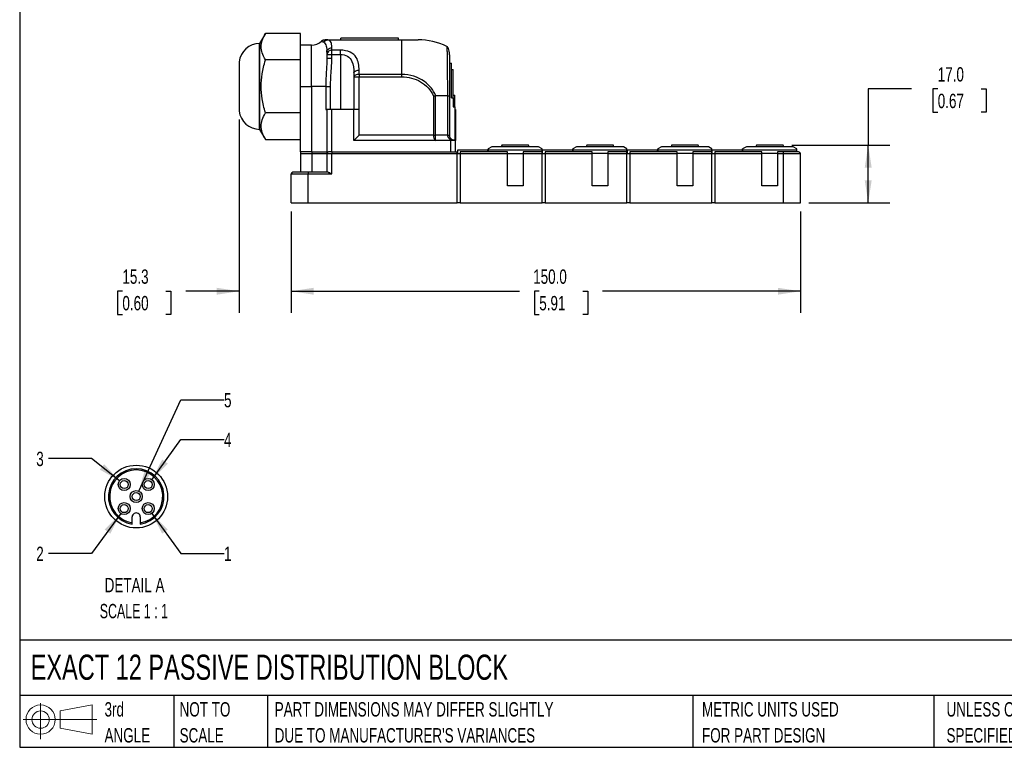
# Model space of a CAD drawing. Header units: millimetres. Extents: x 13 to 546, y 13 to 419.
# Tile 1 of 11: x 13 to 303, y 13 to 227. Entities that reach past the tile are written whole.
import ezdxf

# ---------------------------------------------------------------- set-up
doc = ezdxf.new("R2010")
doc.units = ezdxf.units.MM
doc.header["$LTSCALE"] = 2
doc.linetypes.add('SLD-Solid', pattern=[0])
doc.layers.add('DIMENSIONS', color=140, linetype='SLD-Solid', lineweight=25)
doc.layers.add('TEXT', color=140, linetype='SLD-Solid', lineweight=25)
doc.layers.add('SLD-DEFPOINTS', color=7, linetype='Continuous')
doc.styles.add('SLDTEXTSTYLE0', font='TXT', dxfattribs={"width": 0.7})
doc.styles.add('SLDTEXTSTYLE2', font='TXT', dxfattribs={"width": 0.645455})
doc.dimstyles.new('SLDDIMSTYLE0', dxfattribs={"dimtxt": 4.316016, "dimasz": 6.604, "dimexe": 0, "dimexo": 0.0625, "dimgap": 1.079004, "dimtad": 0, "dimtih": 1, "dimtoh": 1, "dimdec": 1, "dimrnd": 1e-09, "dimzin": 4, "dimdsep": 46, "dimtxsty": 'SLDTEXTSTYLE0', "dimsah": 1, "dimcen": 0.09, "dimadec": 0, "dimazin": 1, "dimtfac": 1, "dimtdec": 1, "dimtofl": 0, "dimtmove": 0, "dimatfit": 3, "dimfxl": 0, "dimfrac": 2, "dimtolj": 1, "dimtzin": 12, "dimarcsym": 0})
doc.dimstyles.new('SLDDIMSTYLE1', dxfattribs={"dimtxt": 4.316016, "dimasz": 6.604, "dimexe": 0, "dimexo": 0.0625, "dimgap": 1.079004, "dimtad": 0, "dimtih": 1, "dimtoh": 1, "dimdec": 1, "dimrnd": 1e-09, "dimzin": 12, "dimdsep": 46, "dimtxsty": 'SLDTEXTSTYLE0', "dimsah": 1, "dimcen": 0.09, "dimadec": 0, "dimazin": 3, "dimtfac": 1, "dimtdec": 1, "dimtmove": 0, "dimatfit": 0, "dimfxl": 0, "dimfrac": 2, "dimtolj": 1, "dimtzin": 12, "dimarcsym": 0})
doc.dimstyles.new('SLDDIMSTYLE6', dxfattribs={"dimtxt": 4.316016, "dimasz": 6.604, "dimexe": 0, "dimexo": 0.0625, "dimgap": 1.079004, "dimtad": 0, "dimtih": 1, "dimtoh": 1, "dimdec": 1, "dimlfac": 0.5, "dimrnd": 1e-09, "dimzin": 12, "dimdsep": 46, "dimtxsty": 'SLDTEXTSTYLE0', "dimsah": 1, "dimcen": 0, "dimadec": 0, "dimazin": 3, "dimtfac": 1, "dimtdec": 1, "dimtofl": 0, "dimtmove": 0, "dimatfit": 3, "dimfxl": 0, "dimfrac": 2, "dimtolj": 1, "dimtzin": 12, "dimarcsym": 0})

# ---------------------------------------------------------------- blocks, each defined once
blk = doc.blocks.new('Block11')
at = {"color": 7, "linetype": 'SLD-Solid', "lineweight": 18}
for p, q in [((5.18, 10.62), (5.18, 0)), ((10.96, 8.33), (20.35, 10.06)), ((20.35, 10.06), (20.35, 1.46)), ((10.96, 3.19), (10.96, 8.33)), ((0, 5.76), (21.75, 5.76)), ((10.96, 3.19), (20.35, 1.46))]:
    blk.add_line(p, q, dxfattribs=at)
for radius in [4.3, 2.57]:
    blk.add_circle((5.18, 5.76), radius, dxfattribs=at)
blk = doc.blocks.new('Block12')
at = {"layer": 'SLD-DEFPOINTS'}
blk.add_blockref('Block11', (0, 0), dxfattribs=at)
blk = doc.blocks.new('SW_NOTE_0_1')
at = {"layer": 'TEXT', "color": 0, "char_height": 4.2333, "attachment_point": 1, "style": 'SLDTEXTSTYLE0'}
for s, insert in [('UNLESS OTHERWISE', (0, 5.46)), ('SPECIFIED UNITS ARE:', (0, -2.19))]:
    blk.add_mtext(s, dxfattribs=dict(at, insert=insert))
blk = doc.blocks.new('SW_NOTE_0_2')
at = {"layer": 'TEXT', "color": 0, "char_height": 4.2333, "attachment_point": 1, "style": 'SLDTEXTSTYLE0'}
for s, insert in [('PART DIMENSIONS MAY DIFFER SLIGHTLY', (0, 5.46)), ("DUE TO MANUFACTURER'S VARIANCES", (0, -2.19))]:
    blk.add_mtext(s, dxfattribs=dict(at, insert=insert))
blk = doc.blocks.new('SW_NOTE_0_3')
at = {"layer": 'TEXT', "color": 0, "char_height": 4.233, "attachment_point": 1, "style": 'SLDTEXTSTYLE0'}
for s, insert in [('NOT TO', (0, 5.46)), ('SCALE', (0, -2.19))]:
    blk.add_mtext(s, dxfattribs=dict(at, insert=insert))
blk = doc.blocks.new('SW_NOTE_0_4')
at = {"layer": 'TEXT', "color": 0, "char_height": 4.233, "attachment_point": 1, "style": 'SLDTEXTSTYLE0'}
for s, insert in [('3rd', (0, 5.46)), ('ANGLE', (0, -2.19))]:
    blk.add_mtext(s, dxfattribs=dict(at, insert=insert))
blk = doc.blocks.new('SW_NOTE_0_5')
at = {"layer": 'TEXT', "color": 0, "char_height": 4.2333, "attachment_point": 1, "style": 'SLDTEXTSTYLE0'}
for s, insert in [('METRIC UNITS USED', (0, 5.46)), ('FOR PART DESIGN', (0, -2.19))]:
    blk.add_mtext(s, dxfattribs=dict(at, insert=insert))
blk = doc.blocks.new('_D')
at = {"layer": 'DIMENSIONS'}
for p, q in [((92.68, 170.57), (92.68, 140.72)), ((242.68, 170.57), (242.68, 140.72)), ((92.68, 147.07), (159.92, 147.07)), ((165.77, 147.07), (164.32, 147.07)), ((164.32, 147.07), (164.32, 140.21)), ((178.59, 147.07), (180.04, 147.07)), ((180.04, 147.07), (180.04, 140.21)), ((242.68, 147.07), (184.44, 147.07)), ((164.32, 140.21), (165.77, 140.21)), ((180.04, 140.21), (178.59, 140.21))]:
    blk.add_line(p, q, dxfattribs=at)
for points in [[(92.68, 147.07), (99.28, 146.05), (99.28, 148.08)], [(242.68, 147.07), (236.07, 148.08), (236.07, 146.05)]]:
    blk.add_solid(points, dxfattribs=at)
at = {"layer": 'DIMENSIONS', "char_height": 4.233, "attachment_point": 1, "style": 'SLDTEXTSTYLE0'}
for s, insert in [('150.0', (163.97, 153.49)), ('5.91', (165.77, 145.67))]:
    blk.add_mtext(s, dxfattribs=dict(at, insert=insert))
blk = doc.blocks.new('_D_1')
at = {"layer": 'DIMENSIONS'}
for p, q in [((275.38, 206.66), (262.68, 206.66)), ((262.68, 206.66), (262.68, 190.11)), ((283.16, 206.66), (281.71, 206.66)), ((281.71, 206.66), (281.71, 199.8)), ((295.99, 206.66), (297.44, 206.66)), ((297.44, 206.66), (297.44, 199.8)), ((281.71, 199.8), (283.16, 199.8)), ((297.44, 199.8), (295.99, 199.8)), ((240.14, 190.11), (269.03, 190.11)), ((262.68, 173.11), (262.68, 190.11)), ((245.22, 173.11), (269.03, 173.11))]:
    blk.add_line(p, q, dxfattribs=at)
for points in [[(262.68, 190.11), (261.66, 183.51), (263.69, 183.51)], [(262.68, 173.11), (263.69, 179.72), (261.66, 179.72)]]:
    blk.add_solid(points, dxfattribs=at)
at = {"layer": 'DIMENSIONS', "char_height": 4.233, "attachment_point": 1, "style": 'SLDTEXTSTYLE0'}
for s, insert in [('17.0', (283.16, 213.08)), ('0.67', (283.16, 205.26))]:
    blk.add_mtext(s, dxfattribs=dict(at, insert=insert))
blk = doc.blocks.new('_D_2')
at = {"layer": 'DIMENSIONS'}
for p, q in [((77.38, 197.62), (77.38, 140.72)), ((92.68, 170.57), (92.68, 140.72)), ((42.96, 147.07), (41.51, 147.07)), ((41.51, 147.07), (41.51, 140.21)), ((55.78, 147.07), (57.23, 147.07)), ((57.23, 147.07), (57.23, 140.21)), ((77.38, 147.07), (61.63, 147.07)), ((92.68, 147.07), (105.38, 147.07)), ((41.51, 140.21), (42.96, 140.21)), ((57.23, 140.21), (55.78, 140.21))]:
    blk.add_line(p, q, dxfattribs=at)
for points in [[(77.38, 147.07), (70.77, 148.08), (70.77, 146.05)], [(92.68, 147.07), (99.28, 146.05), (99.28, 148.08)]]:
    blk.add_solid(points, dxfattribs=at)
at = {"layer": 'DIMENSIONS', "char_height": 4.233, "attachment_point": 1, "style": 'SLDTEXTSTYLE0'}
for s, insert in [('15.3', (42.96, 153.49)), ('0.60', (42.96, 145.67))]:
    blk.add_mtext(s, dxfattribs=dict(at, insert=insert))
blk = doc.blocks.new('_D_17')
at = {"layer": 'DIMENSIONS'}
for p, q in [((51.62, 81.6), (60.2, 69.79)), ((60.2, 69.79), (72.9, 69.79))]:
    blk.add_line(p, q, dxfattribs=at)
blk.add_solid([(51.62, 81.6), (54.68, 75.66), (56.32, 76.85)], dxfattribs=at)
at = {"layer": 'DIMENSIONS', "insert": (72.9, 71.82), "char_height": 4.23, "attachment_point": 1, "style": 'SLDTEXTSTYLE0'}
blk.add_mtext('1', dxfattribs=at)
blk = doc.blocks.new('_D_18')
at = {"layer": 'DIMENSIONS'}
for p, q in [((42.45, 81.6), (33.87, 69.79)), ((33.87, 69.79), (21.17, 69.79))]:
    blk.add_line(p, q, dxfattribs=at)
blk.add_solid([(42.45, 81.6), (37.75, 76.85), (39.39, 75.66)], dxfattribs=at)
at = {"layer": 'DIMENSIONS', "insert": (17.58, 71.82), "char_height": 4.23, "attachment_point": 1, "style": 'SLDTEXTSTYLE0'}
blk.add_mtext('2', dxfattribs=at)
blk = doc.blocks.new('_D_19')
at = {"layer": 'DIMENSIONS'}
for p, q in [((33.87, 97.75), (21.17, 97.75)), ((42.11, 91.21), (33.87, 97.75))]:
    blk.add_line(p, q, dxfattribs=at)
blk.add_solid([(42.11, 91.21), (37.57, 96.11), (36.3, 94.52)], dxfattribs=at)
at = {"layer": 'DIMENSIONS', "insert": (17.58, 99.78), "char_height": 4.23, "attachment_point": 1, "style": 'SLDTEXTSTYLE0'}
blk.add_mtext('3', dxfattribs=at)
blk = doc.blocks.new('_D_20')
at = {"layer": 'DIMENSIONS'}
for p, q in [((51.62, 91.54), (60.2, 103.35)), ((60.2, 103.35), (72.9, 103.35))]:
    blk.add_line(p, q, dxfattribs=at)
blk.add_solid([(51.62, 91.54), (56.32, 96.29), (54.68, 97.48)], dxfattribs=at)
at = {"layer": 'DIMENSIONS', "insert": (72.9, 105.38), "char_height": 4.23, "attachment_point": 1, "style": 'SLDTEXTSTYLE0'}
blk.add_mtext('4', dxfattribs=at)
blk = doc.blocks.new('_D_21')
at = {"layer": 'DIMENSIONS'}
for p, q in [((47.78, 88.18), (60.2, 115.07)), ((60.2, 115.07), (72.9, 115.07))]:
    blk.add_line(p, q, dxfattribs=at)
blk.add_solid([(47.78, 88.18), (51.47, 93.75), (49.63, 94.6)], dxfattribs=at)
at = {"layer": 'DIMENSIONS', "insert": (72.9, 117.1), "char_height": 4.23, "attachment_point": 1, "style": 'SLDTEXTSTYLE0'}
blk.add_mtext('5', dxfattribs=at)
blk = doc.blocks.new('SW_NOTE_0_7')
at = {"layer": 'TEXT', "color": 0, "attachment_point": 2}
for s, insert, char_height, style in [('DETAIL A', (12.83, 5.46), 4.233, 'SLDTEXTSTYLE0'), ('SCALE 1 : 1', (12.62, -2.19), 4.2333, 'SLDTEXTSTYLE2')]:
    blk.add_mtext(s, dxfattribs=dict(at, insert=insert, char_height=char_height, style=style))

msp = doc.modelspace()

# ---------------------------------------------------------------- linework, layer by layer
for p, q in [((85.08, 223.01), (83.38, 220.06)), ((95.38, 223.01), (85.08, 223.01)), ((95.38, 215.21), (95.38, 223.01)), ((103.48, 221.11), (125.28, 221.11)), ((124.28, 221.61), (107.28, 221.61)), ((107.28, 221.11), (107.28, 221.61)), ((124.28, 221.11), (124.28, 221.61)), ((125.28, 210.96), (125.28, 221.11)), ((125.28, 221.11), (130.08, 221.11)), ((83.38, 220.06), (83.35, 220.06)), ((83.35, 201.09), (83.35, 220.06)), ((83.38, 220.06), (83.38, 194.76)), ((98.68, 219.61), (95.38, 219.61)), ((98.68, 207.41), (98.68, 219.61)), ((103.16, 218.06), (103.21, 217.75)), ((103.16, 218.06), (103.21, 217.75)), ((103.16, 218), (103.18, 217.49)), ((103.18, 217.49), (103.16, 218)), ((103.18, 217.49), (103.23, 217.75)), ((104.68, 218.08), (104.68, 218.82)), ((107.18, 218.08), (104.68, 218.08)), ((104.68, 216.81), (104.68, 218.08)), ((138.52, 219.19), (138.52, 219.18)), ((77.38, 214.66), (77.38, 203.79)), ((95.38, 215.21), (85.08, 215.21)), ((95.38, 199.62), (95.38, 215.21)), ((103.18, 217.49), (103.18, 216.81)), ((103.18, 216.81), (103.18, 215.7)), ((103.18, 216.81), (104.68, 216.81)), ((104.68, 215.7), (104.68, 216.81)), ((104.68, 216.81), (107.18, 216.81)), ((107.18, 216.81), (107.18, 200.61)), ((112.68, 210.96), (112.68, 212.22)), ((139.38, 214.22), (139.88, 214.22)), ((139.88, 204.01), (139.88, 214.22)), ((139.88, 212.43), (140.38, 212.43)), ((140.38, 204.01), (140.38, 212.43)), ((111.18, 211.4), (111.18, 210.23)), ((111.18, 210.23), (111.18, 200.61)), ((111.18, 210.23), (112.68, 210.23)), ((112.68, 210.96), (112.68, 210.23)), ((125.28, 210.96), (112.68, 210.96)), ((112.68, 200.61), (112.68, 210.23)), ((112.68, 210.23), (125.28, 210.23)), ((95.38, 207.41), (98.68, 207.41)), ((102.86, 207.41), (98.68, 207.41)), ((98.68, 207.41), (98.68, 188.11)), ((102.86, 207.41), (102.86, 200.61)), ((104.26, 200.61), (104.26, 207.41)), ((77.38, 203.79), (77.38, 200.16)), ((134.59, 204.55), (134.59, 193.01)), ((135.21, 193.01), (135.21, 204.67)), ((138.7, 204.68), (135.25, 204.68)), ((138.71, 204.68), (138.71, 193.01)), ((139.38, 193.01), (139.38, 204.55)), ((139.88, 204.01), (140.38, 204.01)), ((140.38, 204.82), (140.88, 204.82)), ((140.38, 204.01), (140.38, 201.38)), ((140.88, 201.38), (140.88, 204.82)), ((83.35, 194.76), (83.35, 201.09)), ((102.86, 200.61), (103.18, 200.61)), ((103.18, 200.61), (103.18, 188.11)), ((104.68, 200.61), (103.18, 200.61)), ((104.68, 188.11), (104.68, 200.61)), ((111.18, 200.61), (104.68, 200.61)), ((111.18, 191.51), (111.18, 200.61)), ((112.68, 200.61), (111.18, 200.61)), ((112.68, 193.01), (112.68, 200.61)), ((140.38, 201.38), (140.88, 201.38)), ((140.88, 201.38), (140.88, 191.51)), ((140.88, 200.61), (141.08, 200.61)), ((141.08, 200.61), (141.08, 191.51)), ((95.38, 199.62), (85.08, 199.62)), ((95.38, 198.86), (95.38, 199.62)), ((95.38, 188.11), (95.38, 198.86)), ((83.35, 194.76), (83.38, 194.76)), ((83.38, 194.76), (85.08, 191.82)), ((85.08, 191.82), (95.38, 191.82)), ((112.68, 193.01), (111.18, 191.51)), ((139.58, 191.51), (111.18, 191.51)), ((134.59, 193.01), (112.68, 193.01)), ((138.71, 193.01), (135.21, 193.01)), ((139.58, 191.51), (139.58, 188.11)), ((141.08, 191.51), (139.58, 191.51)), ((141.08, 188.11), (141.08, 191.51)), ((150.63, 188.61), (141.63, 188.61)), ((141.63, 188.61), (141.63, 187.61)), ((150.63, 188.11), (150.63, 188.61)), ((150.68, 188.61), (150.63, 188.61)), ((151.78, 189.61), (150.68, 188.98)), ((150.68, 188.69), (150.68, 188.11)), ((150.68, 188.69), (166.58, 188.69)), ((165.58, 189.61), (151.78, 189.61)), ((154.76, 190.11), (154.58, 189.61)), ((154.81, 190.11), (154.76, 190.11)), ((162.6, 190.11), (154.81, 190.11)), ((162.78, 189.61), (162.6, 190.11)), ((166.58, 189.04), (165.58, 189.61)), ((166.58, 188.11), (166.58, 188.69)), ((175.63, 188.61), (166.63, 188.61)), ((166.63, 188.61), (166.63, 187.61)), ((175.63, 188.11), (175.63, 188.61)), ((176.78, 189.61), (175.68, 188.98)), ((175.68, 188.69), (175.68, 188.11)), ((175.68, 188.69), (191.58, 188.69)), ((190.58, 189.61), (176.78, 189.61)), ((179.76, 190.11), (179.58, 189.61)), ((179.81, 190.11), (179.76, 190.11)), ((187.6, 190.11), (179.81, 190.11)), ((187.78, 189.61), (187.6, 190.11)), ((191.58, 189.04), (190.58, 189.61)), ((191.58, 188.11), (191.58, 188.69)), ((191.63, 188.61), (191.63, 187.61)), ((200.63, 188.61), (191.63, 188.61)), ((200.63, 188.11), (200.63, 188.61)), ((201.78, 189.61), (200.68, 188.98)), ((200.68, 188.69), (200.68, 188.11)), ((200.68, 188.69), (216.58, 188.69)), ((215.58, 189.61), (201.78, 189.61)), ((204.76, 190.11), (204.58, 189.61)), ((204.81, 190.11), (204.76, 190.11)), ((212.6, 190.11), (204.81, 190.11)), ((212.78, 189.61), (212.6, 190.11)), ((216.58, 189.04), (215.58, 189.61)), ((216.58, 188.11), (216.58, 188.69)), ((225.63, 188.61), (216.63, 188.61)), ((216.63, 188.61), (216.63, 187.61)), ((225.63, 188.11), (225.63, 188.61)), ((226.78, 189.61), (225.68, 188.98)), ((225.68, 188.69), (225.68, 188.11)), ((225.68, 188.69), (241.68, 188.69)), ((240.58, 189.61), (226.78, 189.61)), ((229.76, 190.11), (229.58, 189.61)), ((229.81, 190.11), (229.76, 190.11)), ((237.6, 190.11), (229.81, 190.11)), ((237.78, 189.61), (237.6, 190.11)), ((241.68, 188.98), (240.58, 189.61)), ((241.68, 188.11), (241.68, 188.69)), ((98.68, 188.11), (95.38, 188.11)), ((95.38, 188.11), (95.38, 187.61)), ((95.38, 187.61), (98.78, 187.61)), ((95.38, 187.61), (95.38, 182.11)), ((98.68, 188.11), (103.18, 188.11)), ((98.78, 188.11), (98.78, 187.61)), ((98.78, 187.61), (98.78, 182.11)), ((98.78, 187.61), (103.18, 187.61)), ((103.18, 188.11), (103.68, 188.11)), ((103.18, 187.61), (103.18, 182.11)), ((103.18, 187.61), (104.68, 187.61)), ((104.68, 188.11), (103.68, 188.11)), ((104.68, 188.11), (104.68, 187.61)), ((104.68, 188.11), (141.58, 188.11)), ((104.68, 181.61), (104.68, 187.61)), ((104.68, 187.61), (141.58, 187.61)), ((141.58, 187.61), (141.58, 188.11)), ((141.58, 173.11), (141.58, 187.61)), ((141.58, 187.61), (142.48, 187.61)), ((156.38, 188.11), (142.48, 188.11)), ((142.48, 188.11), (142.48, 187.61)), ((142.48, 187.61), (142.48, 173.11)), ((142.48, 187.61), (156.38, 187.61)), ((156.38, 187.61), (156.38, 188.11)), ((156.38, 178.11), (156.38, 187.61)), ((156.38, 187.61), (160.98, 187.61)), ((166.58, 188.11), (160.98, 188.11)), ((160.98, 188.11), (160.98, 187.61)), ((160.98, 187.61), (160.98, 178.11)), ((160.98, 187.61), (166.58, 187.61)), ((166.58, 187.61), (166.58, 188.11)), ((166.63, 188.11), (166.58, 188.11)), ((166.58, 173.11), (166.58, 187.61)), ((166.58, 187.61), (167.48, 187.61)), ((181.38, 188.11), (167.48, 188.11)), ((167.48, 188.11), (167.48, 187.61)), ((167.48, 187.61), (181.38, 187.61)), ((167.48, 187.61), (167.48, 173.11)), ((181.38, 187.61), (181.38, 188.11)), ((181.38, 178.11), (181.38, 187.61)), ((185.98, 187.61), (181.38, 187.61)), ((191.58, 188.11), (185.98, 188.11)), ((185.98, 188.11), (185.98, 187.61)), ((185.98, 187.61), (185.98, 178.11)), ((185.98, 187.61), (191.58, 187.61)), ((191.58, 187.61), (191.58, 188.11)), ((191.58, 173.11), (191.58, 187.61)), ((191.58, 187.61), (192.48, 187.61)), ((206.38, 188.11), (192.48, 188.11)), ((192.48, 188.11), (192.48, 187.61)), ((192.48, 187.61), (192.48, 173.11)), ((192.48, 187.61), (206.38, 187.61)), ((206.38, 187.61), (206.38, 188.11)), ((206.38, 178.11), (206.38, 187.61)), ((210.98, 187.61), (206.38, 187.61)), ((216.58, 188.11), (210.98, 188.11)), ((210.98, 188.11), (210.98, 187.61)), ((210.98, 187.61), (210.98, 178.11)), ((210.98, 187.61), (216.58, 187.61)), ((216.58, 187.61), (216.58, 188.11)), ((216.58, 173.11), (216.58, 187.61)), ((216.58, 187.61), (217.48, 187.61)), ((231.38, 188.11), (217.48, 188.11)), ((217.48, 188.11), (217.48, 187.61)), ((217.48, 187.61), (231.38, 187.61)), ((217.48, 187.61), (217.48, 173.11)), ((231.38, 187.61), (231.38, 188.11)), ((231.38, 178.11), (231.38, 187.61)), ((235.98, 187.61), (231.38, 187.61)), ((237.68, 188.11), (235.98, 188.11)), ((235.98, 188.11), (235.98, 187.61)), ((235.98, 187.61), (235.98, 178.11)), ((235.98, 187.61), (237.68, 187.61)), ((237.68, 187.61), (237.68, 188.11)), ((242.18, 188.11), (237.68, 188.11)), ((237.68, 173.11), (237.68, 187.61)), ((237.68, 187.61), (242.68, 187.61)), ((242.68, 173.11), (242.68, 187.61)), ((92.68, 173.11), (92.68, 181.61)), ((92.68, 181.61), (97.68, 181.61)), ((97.68, 182.11), (93.18, 182.11)), ((103.56, 182.11), (97.68, 182.11)), ((97.68, 182.11), (97.68, 181.61)), ((97.68, 173.11), (97.68, 181.61)), ((97.68, 181.61), (104.68, 181.61)), ((160.98, 178.11), (156.38, 178.11)), ((185.98, 178.11), (181.38, 178.11)), ((210.98, 178.11), (206.38, 178.11)), ((235.98, 178.11), (231.38, 178.11)), ((92.68, 173.11), (97.68, 173.11)), ((97.68, 173.11), (141.58, 173.11)), ((142.48, 173.11), (141.58, 173.11)), ((142.48, 173.11), (166.58, 173.11)), ((167.48, 173.11), (166.58, 173.11)), ((167.48, 173.11), (191.58, 173.11)), ((192.48, 173.11), (191.58, 173.11)), ((192.48, 173.11), (216.58, 173.11)), ((217.48, 173.11), (216.58, 173.11)), ((217.48, 173.11), (237.68, 173.11)), ((237.68, 173.11), (242.68, 173.11)), ((45.83, 78.83), (45.83, 80.57)), ((45.83, 78.46), (45.83, 78.83)), ((48.23, 80.57), (48.23, 78.83)), ((48.23, 78.83), (48.23, 78.46))]:
    msp.add_line(p, q)
at = {"flags": 128}
msp.add_lwpolyline([(112.68, 210.96), (112.38, 210.95), (112.1, 210.9), (111.84, 210.84), (111.62, 210.75), (111.43, 210.64), (111.29, 210.51), (111.21, 210.38), (111.18, 210.23)], dxfattribs=at)
for centre, radius in [((43.5, 90.11), 1.78), ((43.5, 90.11), 1.2), ((50.57, 90.11), 1.78), ((50.57, 90.11), 1.2), ((47.03, 86.57), 1.78), ((47.03, 86.57), 1.2), ((43.5, 83.03), 1.78), ((43.5, 83.03), 1.2), ((50.57, 83.03), 1.78), ((50.57, 83.03), 1.2)]:
    msp.add_circle(centre, radius)
for centre, radius, start, end in [((98.68, 224.11), 4.5, 270, 311.4015), ((130.08, 201.45), 19.67, 64.5496, 90), ((83.35, 214.06), 6, 90, 174.2608), ((104.57, 216.68), 1.4, 85.6169, 174.8141), ((83.35, 200.76), 6, 185.7392, 270), ((103.68, 187.61), 0.5, 90, 180), ((242.18, 187.61), 0.5, 0, 90), ((93.18, 181.61), 0.5, 90, 180), ((47.03, 86.57), 8.2, 278.415, 261.585), ((47.03, 86.57), 7.84, 278.8089, 261.1911), ((47.03, 80.57), 1.2, 359.9999, 180.0001)]:
    msp.add_arc(centre, radius, start, end)
for centre, major_axis, ratio, start_param, end_param in [((98.71, 209.32), (3.5, 11.12), 0.249889, 5.858081, 5.874894), ((138.45, 202.09), (0.27, 2.58), 0.264168, 0.009647, 0.027185)]:
    msp.add_ellipse(centre, major_axis=major_axis, ratio=ratio, start_param=start_param, end_param=end_param)
for points, knots in [([(83.87, 219.11), (83.87, 219.71), (83.96, 220.31), (84.35, 221.59), (84.64, 222.26), (85.08, 223.01)], [0, 0, 0, 0, 0.5, 0.5, 1, 1, 1, 1]), ([(101.65, 220.74), (101.65, 220.74), (101.6, 220.76), (101.81, 220.68), (102.12, 220.53), (102.28, 220.45)], [0, 0, 0, 0, 0.000345, 0.480421, 1, 1, 1, 1]), ([(102.65, 221.11), (102.46, 221.09), (102.1, 221.06), (101.8, 220.84), (101.65, 220.74)], [0, 0, 0, 0, 0.499754, 1, 1, 1, 1]), ([(103.48, 221.11), (103.33, 221.11), (103.01, 221.11), (102.68, 221.11), (102.68, 221.11), (102.68, 221.11)], [0, 0, 0, 0, 0.369852, 0.739685, 1, 1, 1, 1]), ([(104.59, 219.91), (104.55, 220.08), (104.35, 220.8), (103.93, 221.11), (103.48, 221.11)], [0.2479293, 0.2479293, 0.2479293, 0.2479293, 0.3830906, 0.8938781, 0.8938781, 0.8938781, 0.8938781]), ([(85.08, 215.21), (84.64, 215.96), (84.35, 216.63), (83.96, 217.9), (83.87, 218.5), (83.87, 219.11)], [0, 0, 0, 0, 0.5, 0.5, 1, 1, 1, 1]), ([(102.28, 220.45), (102.62, 220.27), (102.87, 219.84), (103.02, 219.2), (103.02, 219.18)], [0.3695385, 0.3695385, 0.3695385, 0.3695385, 0.880326, 0.8938781, 0.8938781, 0.8938781, 0.8938781]), ([(103.04, 219.09), (103.08, 218.86), (103.14, 218.54), (103.15, 218.12), (103.16, 218)], [0, 0, 0, 0, 0.703255, 1, 1, 1, 1]), ([(103.23, 217.75), (103.25, 217.83), (103.29, 218.09), (103.6, 218.45), (104.09, 218.76), (104.48, 218.8), (104.68, 218.82)], [0, 0, 0, 0, 0.142801, 0.428534, 0.714267, 1, 1, 1, 1]), ([(112.68, 212.22), (112.68, 213.59), (112.38, 215.73), (110.22, 217.69), (108.19, 218.08), (107.18, 218.08)], [0, 0, 0, 0, 0.454318, 0.757196, 1.060075, 1.060075, 1.060075, 1.060075]), ([(107.18, 216.81), (107.18, 217.06), (107.18, 217.31), (107.18, 217.75), (107.18, 217.94), (107.18, 218.08)], [0, 0, 0, 0, 0.5, 0.5, 1, 1, 1, 1]), ([(139.38, 216.18), (139.37, 216.58), (139.34, 217.38), (139.17, 218.27), (138.89, 218.93), (138.64, 219.11), (138.52, 219.21)], [0, 0, 0, 0, 0.245433, 0.494301, 0.746146, 1, 1, 1, 1]), ([(138.52, 219.18), (138.52, 219.18), (138.52, 219.16), (138.54, 218.85), (138.56, 218.4), (138.58, 217.89), (138.6, 217.22), (138.62, 216.36), (138.63, 215.35), (138.65, 214.19), (138.66, 212.92), (138.67, 211.48), (138.68, 209.92), (138.69, 208.27), (138.69, 206.53), (138.7, 205.3), (138.7, 204.68)], [0, 0, 0, 0, 0.075623, 0.176633, 0.239675, 0.304384, 0.371613, 0.441983, 0.515944, 0.582147, 0.649724, 0.720749, 0.791266, 0.858678, 0.928177, 1, 1, 1, 1]), ([(85.08, 199.62), (84.64, 201.12), (84.35, 202.46), (83.96, 205), (83.87, 206.21), (83.87, 208.62), (83.96, 209.82), (84.35, 212.37), (84.64, 213.71), (85.08, 215.21)], [0, 0, 0, 0, 0.25, 0.25, 0.5, 0.5, 0.75, 0.75, 1, 1, 1, 1]), ([(103.18, 215.7), (103.18, 214.59), (103.02, 211.91), (102.86, 209.05), (102.86, 207.41)], [-0.8295554, -0.8295554, -0.8295554, -0.8295554, -0.4740317, 0, 0, 0, 0]), ([(103.18, 215.7), (103.18, 215.7), (103.22, 215.7), (103.37, 215.7), (103.48, 215.7), (103.76, 215.7), (103.92, 215.7), (104.28, 215.7), (104.48, 215.7), (104.68, 215.7)], [0, 0, 0, 0, 0.25, 0.25, 0.5, 0.5, 0.75, 0.75, 1, 1, 1, 1]), ([(104.26, 207.41), (104.26, 208.8), (104.35, 210.18), (104.56, 212.94), (104.68, 214.32), (104.68, 215.7)], [0, 0, 0, 0, 0.5, 0.5, 1, 1, 1, 1]), ([(107.18, 216.81), (107.91, 216.81), (109.39, 216.45), (110.96, 214.64), (111.18, 212.66), (111.18, 211.4)], [0, 0, 0, 0, 0.302879, 0.605757, 1.060075, 1.060075, 1.060075, 1.060075]), ([(139.38, 204.55), (139.38, 205.38), (139.38, 207.03), (139.38, 209.34), (139.38, 211.43), (139.38, 213.26), (139.38, 214.78), (139.38, 215.77), (139.38, 216.16), (139.38, 216.26)], [0, 0, 0, 0, 0.15737, 0.315145, 0.47271, 0.630169, 0.787652, 0.945247, 1, 1, 1, 1]), ([(111.18, 211.4), (111.18, 211.58), (111.45, 212.01), (112.23, 212.22), (112.68, 212.22)], [0, 0, 0, 0, 0.428571, 1, 1, 1, 1]), ([(135.25, 204.68), (134.58, 206.36), (131.81, 209.72), (127.63, 210.96), (125.28, 210.96)], [-7.03455, -7.03455, -7.03455, -7.03455, -6.535823, -5.870855, -5.870855, -5.870855, -5.870855]), ([(125.28, 210.23), (127.2, 210.23), (129.13, 209.75), (131.62, 208.29), (132.38, 207.68), (133.68, 206.26), (134.22, 205.44), (134.59, 204.55)], [0, 0, 0, 0, 0.5, 0.5, 0.75, 0.75, 1, 1, 1, 1]), ([(102.86, 207.41), (102.99, 207.41), (103.4, 207.41), (104, 207.41), (104.26, 207.41)], [0, 0, 0, 0, 0.571429, 1, 1, 1, 1]), ([(138.71, 204.68), (138.74, 204.67), (138.8, 204.67), (138.87, 204.66), (138.94, 204.66), (138.99, 204.65), (139.06, 204.64), (139.14, 204.63), (139.23, 204.62), (139.3, 204.6), (139.34, 204.58), (139.37, 204.56), (139.38, 204.55), (139.38, 204.55)], [0, 0, 0, 0, 0.0755914, 0.1425345, 0.2008284, 0.2504692, 0.2914555, 0.4248326, 0.5425897, 0.6568879, 0.7712559, 0.8930217, 1, 1, 1, 1]), ([(85.08, 191.82), (84.64, 192.57), (84.35, 193.24), (83.96, 194.51), (83.87, 195.12), (83.87, 196.32), (83.96, 196.92), (84.35, 198.2), (84.64, 198.87), (85.08, 199.62)], [0, 0, 0, 0, 0.25, 0.25, 0.5, 0.5, 0.75, 0.75, 1, 1, 1, 1]), ([(134.59, 193.01), (134.59, 192.7), (134.66, 192.22), (134.9, 191.67), (135.09, 191.51), (135.22, 191.51), (135.22, 191.51), (135.22, 191.51)], [-0.4738494, -0.4738494, -0.4738494, -0.4738494, -0.2848547, -0.1903574, -0.0013627, -0.0013627, 0, 0, 0, 0]), ([(135.22, 191.51), (135.22, 191.51), (135.22, 191.51), (135.21, 191.51), (135.21, 191.67), (135.21, 192.22), (135.21, 192.7), (135.21, 193.01)], [-0.4738494, -0.4738494, -0.4738494, -0.4738494, -0.4724868, -0.4724868, -0.2834921, -0.1889947, 0, 0, 0, 0]), ([(138.71, 193.01), (138.71, 192.68), (138.98, 192.19), (139.83, 191.65), (140.46, 191.51), (140.87, 191.51), (140.88, 191.51), (140.88, 191.51)], [-0.4974177, -0.4974177, -0.4974177, -0.4974177, -0.2984506, -0.1989671, 0, 0, 0.0009293, 0.0009293, 0.0009293, 0.0009293]), ([(138.71, 193.01), (138.91, 193.01), (139.08, 193.01), (139.32, 193.01), (139.38, 193.01), (139.38, 193.01)], [0, 0, 0, 0, 0.5, 0.5, 1, 1, 1, 1]), ([(140.88, 191.51), (140.88, 191.51), (140.87, 191.51), (140.58, 191.51), (140.13, 191.65), (139.55, 192.19), (139.38, 192.68), (139.38, 193.01)], [-0.4974177, -0.4974177, -0.4974177, -0.4974177, -0.4964885, -0.4964885, -0.2975214, -0.1980378, 0.0009293, 0.0009293, 0.0009293, 0.0009293]), ([(150.68, 188.96), (150.68, 188.97), (150.68, 188.99), (150.68, 188.9), (150.68, 188.76), (150.68, 188.69)], [0, 0, 0, 0, 0.115459, 0.545669, 1, 1, 1, 1]), ([(166.58, 188.69), (166.58, 188.81), (166.58, 188.89), (166.58, 189.01), (166.58, 189.04), (166.58, 189.04)], [0, 0, 0, 0, 0.5, 0.5, 1, 1, 1, 1]), ([(175.68, 188.96), (175.68, 188.97), (175.68, 188.99), (175.68, 188.9), (175.68, 188.76), (175.68, 188.69)], [0, 0, 0, 0, 0.115459, 0.545669, 1, 1, 1, 1]), ([(191.58, 188.69), (191.58, 188.81), (191.58, 188.89), (191.58, 189.01), (191.58, 189.04), (191.58, 189.04)], [0, 0, 0, 0, 0.5, 0.5, 1, 1, 1, 1]), ([(200.68, 188.96), (200.68, 188.97), (200.68, 188.99), (200.68, 188.9), (200.68, 188.76), (200.68, 188.69)], [0, 0, 0, 0, 0.115459, 0.545669, 1, 1, 1, 1]), ([(216.58, 188.69), (216.58, 188.81), (216.58, 188.89), (216.58, 189.01), (216.58, 189.04), (216.58, 189.04)], [0, 0, 0, 0, 0.5, 0.5, 1, 1, 1, 1]), ([(225.68, 188.96), (225.68, 188.97), (225.68, 188.99), (225.68, 188.9), (225.68, 188.76), (225.68, 188.69)], [0, 0, 0, 0, 0.115459, 0.545669, 1, 1, 1, 1]), ([(103.56, 182.11), (103.64, 182.11), (103.72, 182.09), (103.9, 182.03), (103.99, 181.99), (104.28, 181.84), (104.48, 181.73), (104.68, 181.61)], [0, 0, 0, 0, 0.25, 0.25, 0.5, 0.5, 1, 1, 1, 1])]:
    msp.add_open_spline(points, degree=3, knots=knots)
for points in [[(102.28, 220.45), (102.55, 220.86), (103.01, 221.11), (103.48, 221.11)], [(104.6, 219.83), (104.6, 219.86), (104.59, 219.89), (104.59, 219.91)], [(104.68, 218.82), (104.68, 219.2), (104.65, 219.54), (104.6, 219.83)], [(125.28, 210.23), (125.28, 210.49), (125.28, 210.74), (125.28, 210.96)], [(134.59, 204.55), (134.81, 204.59), (135.02, 204.63), (135.21, 204.67)], [(135.21, 204.67), (135.22, 204.68), (135.24, 204.68), (135.25, 204.68)], [(134.59, 193.01), (134.81, 193.01), (135.02, 193.01), (135.21, 193.01)], [(154.81, 190.11), (154.75, 189.95), (154.68, 189.78), (154.62, 189.61)], [(179.81, 190.11), (179.75, 189.95), (179.68, 189.78), (179.62, 189.61)], [(204.81, 190.11), (204.75, 189.95), (204.68, 189.78), (204.62, 189.61)], [(229.81, 190.11), (229.75, 189.95), (229.68, 189.78), (229.62, 189.61)], [(241.68, 188.69), (241.68, 188.89), (241.68, 188.98), (241.68, 188.98)]]:
    msp.add_open_spline(points, degree=3)
at = {"layer": 'SLD-DEFPOINTS'}
msp.add_circle((47.03, 86.57), 9.25, dxfattribs=at)
at = {"layer": 'TEXT'}
for p, q in [((12.7, 419.1), (12.7, 12.7)), ((546.1, 44.25), (12.7, 44.25)), ((546.1, 27.94), (12.7, 27.94)), ((58.09, 27.94), (58.09, 12.7)), ((85.67, 27.94), (85.67, 12.7)), ((210.97, 27.94), (210.97, 12.7)), ((282, 27.94), (282, 12.7)), ((12.7, 12.7), (546.1, 12.7))]:
    msp.add_line(p, q, dxfattribs=at)

# ---------------------------------------------------------------- block references
at = {"layer": 'SLD-DEFPOINTS'}
msp.add_blockref('Block12', (13.68, 15.11), dxfattribs=at)
at = {"layer": 'TEXT'}
for name, p in [('SW_NOTE_0_7', (33.72, 57.14)), ('SW_NOTE_0_4', (37.7, 20.54)), ('SW_NOTE_0_3', (59.81, 20.54)), ('SW_NOTE_0_2', (87.83, 20.54)), ('SW_NOTE_0_5', (213.71, 20.54)), ('SW_NOTE_0_1', (285.74, 20.54))]:
    msp.add_blockref(name, p, dxfattribs=at)

# ---------------------------------------------------------------- texts
at = {"layer": 'TEXT', "insert": (15.93, 40), "char_height": 7.4083, "attachment_point": 1, "style": 'SLDTEXTSTYLE0'}
msp.add_mtext('EXACT 12 PASSIVE DISTRIBUTION BLOCK', dxfattribs=at)

# ---------------------------------------------------------------- dimensions: what is measured, and where the dimension line sits
at = {"layer": 'DIMENSIONS'}
dim = msp.add_linear_dim(base=(262.68, 190.11), p1=(242.68, 173.11), p2=(237.6, 190.11), angle=90, dimstyle='SLDDIMSTYLE0', dxfattribs=at)
dim.commit()
dim.dimension.update_dxf_attribs({"geometry": '_D_1', "text_midpoint": (262.68, 206.66), "dimtype": 160})
for base, p2, dimstyle, picture, middle in [((77.38, 147.07), (77.38, 200.16), 'SLDDIMSTYLE1', '_D_2', (49.37, 147.07)), ((242.68, 147.07), (242.68, 173.11), 'SLDDIMSTYLE0', '_D', (172.18, 147.07))]:
    dim = msp.add_linear_dim(base=base, p1=(92.68, 173.11), p2=p2, dimstyle=dimstyle, dxfattribs=at)
    dim.commit()
    dim.dimension.update_dxf_attribs({"geometry": picture, "text_midpoint": middle, "dimtype": 160})
for p1, p2, text, picture, middle in [((46.29, 84.96), (47.78, 88.18), '5', '_D_21', (74.7, 115.07)), ((49.53, 88.67), (51.62, 91.54), '4', '_D_20', (74.7, 103.35)), ((44.89, 89), (42.11, 91.21), '3', '_D_19', (19.37, 97.75)), ((44.54, 84.47), (42.45, 81.6), '2', '_D_18', (19.37, 69.79)), ((49.53, 84.47), (51.62, 81.6), '1', '_D_17', (74.7, 69.79))]:
    dim = msp.add_diameter_dim_2p(p1=p1, p2=p2, text=text, dimstyle='SLDDIMSTYLE6', override={"dimpost": '<>'}, dxfattribs=at)
    dim.commit()
    dim.dimension.update_dxf_attribs({"geometry": picture, "text_midpoint": middle, "dimtype": 163})

doc.saveas('drawing.dxf')
